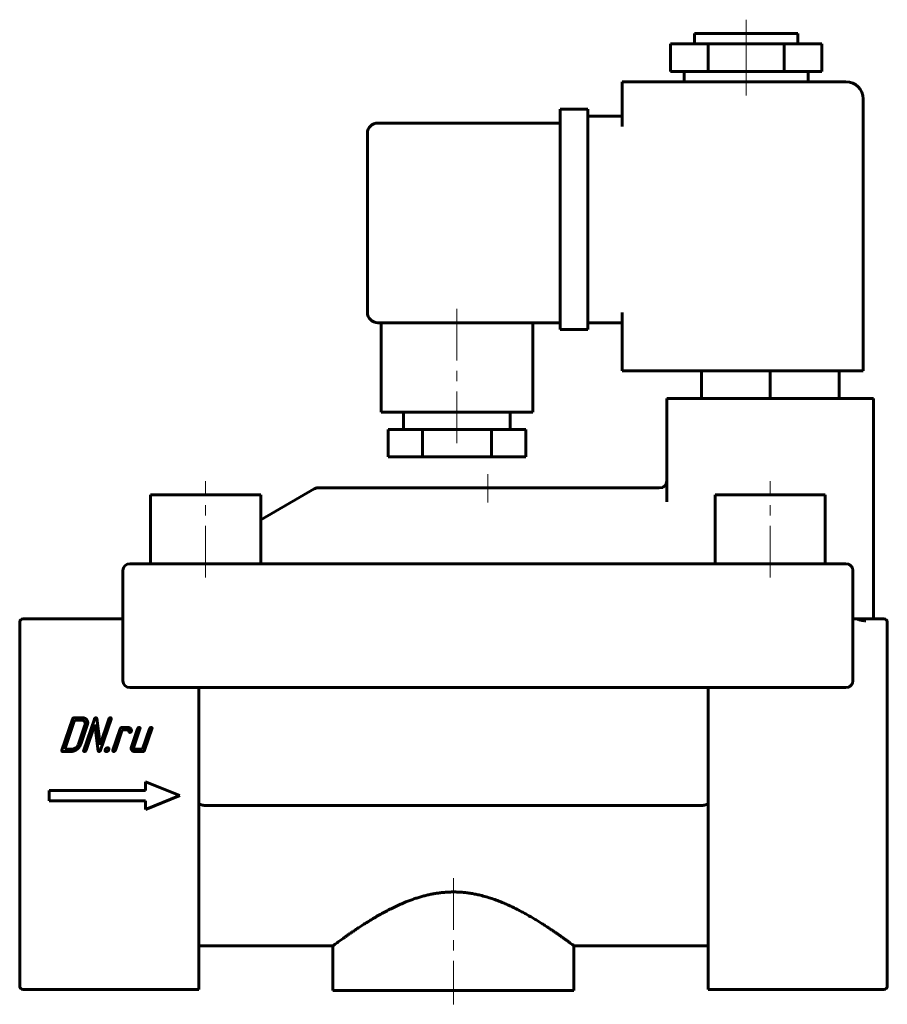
# Model space of a CAD drawing. Header units: millimetres. Extents: x 130 to 256, y 95 to 238.
import ezdxf

# ---------------------------------------------------------------- set-up
doc = ezdxf.new("R2010")
doc.units = ezdxf.units.MM
doc.linetypes.add('K5LT_AXLED', pattern=[12, 7.5, -1.5, 1.5, -1.5])
doc.linetypes.add('K5LT_BASIC', pattern=[0])
doc.layers.add('Системный слой (1)', color=7, linetype='Continuous', true_color=0x6c6c6c)

# ---------------------------------------------------------------- blocks, each defined once
blk = doc.blocks.new('U0')
at = {"layer": 'Системный слой (1)', "color": 150, "linetype": 'K5LT_BASIC', "lineweight": 60, "true_color": 0x0080ff}
for p, q in [((224.29, 171.22), (224.29, 171.19)), ((224.29, 171.19), (224.29, 171.16)), ((224.29, 171.16), (224.29, 171.14))]:
    blk.add_line(p, q, dxfattribs=at)
blk = doc.blocks.new('U1')
at = {"layer": 'Системный слой (1)', "color": 150, "linetype": 'K5LT_BASIC', "lineweight": 60, "true_color": 0x0080ff}
for p, q in [((175.79, 103.73), (156.29, 103.73)), ((230.29, 103.73), (210.79, 103.73))]:
    blk.add_line(p, q, dxfattribs=at)
blk = doc.blocks.new('U2')
at = {"layer": 'Системный слой (1)', "color": 150, "linetype": 'K5LT_BASIC', "lineweight": 60, "true_color": 0x0080ff}
for p, q in [((223.16, 170.23), (223.71, 170.31)), ((223.71, 170.31), (224.13, 170.68)), ((224.13, 170.68), (224.29, 171.22))]:
    blk.add_line(p, q, dxfattribs=at)

msp = doc.modelspace()

# ---------------------------------------------------------------- linework, layer by layer
at = {"layer": 'Системный слой (1)', "color": 30, "linetype": 'K5LT_AXLED', "lineweight": 18, "true_color": 0xff8000}
for p, q in [((235.79, 232.73), (235.79, 238.23)), ((235.79, 227.23), (235.79, 232.73)), ((193.79, 196.23), (193.79, 176.73)), ((198.29, 168.1), (198.29, 172.23)), ((157.29, 157.23), (157.29, 171.23)), ((239.29, 157.23), (239.29, 171.23)), ((193.29, 113.55), (193.29, 95.23))]:
    msp.add_line(p, q, dxfattribs=at)
at = {"layer": 'Системный слой (1)', "color": 150, "linetype": 'K5LT_BASIC', "lineweight": 60, "true_color": 0x0080ff}
for p, q in [((228.29, 236.23), (243.29, 236.23)), ((228.29, 234.73), (228.29, 236.23)), ((243.29, 234.73), (243.29, 236.23)), ((224.79, 234.73), (230.29, 234.73)), ((224.79, 230.73), (224.79, 234.73)), ((230.29, 230.73), (230.29, 234.73)), ((230.29, 234.73), (241.29, 234.73)), ((241.29, 230.73), (241.29, 234.73)), ((241.29, 234.73), (246.79, 234.73)), ((246.79, 230.73), (246.79, 234.73)), ((224.79, 230.73), (230.29, 230.73)), ((226.79, 229.23), (226.79, 230.73)), ((230.29, 230.73), (241.29, 230.73)), ((241.29, 230.73), (246.79, 230.73)), ((244.79, 229.23), (244.79, 230.73)), ((217.79, 226.73), (217.79, 229.23)), ((250.29, 229.23), (217.79, 229.23)), ((217.79, 222.73), (217.79, 226.73)), ((252.79, 187.23), (252.79, 226.73)), ((212.79, 225.23), (208.79, 225.23)), ((208.79, 222.73), (208.79, 225.23)), ((212.79, 225.23), (212.79, 222.73)), ((208.79, 223.23), (182.29, 223.23)), ((217.79, 224.23), (212.79, 224.23)), ((180.79, 195.73), (180.79, 221.73)), ((208.79, 195.73), (208.79, 222.73)), ((212.79, 195.73), (212.79, 222.73)), ((208.79, 193.23), (208.79, 195.73)), ((212.79, 195.73), (212.79, 193.23)), ((217.79, 187.23), (217.79, 195.73)), ((208.79, 194.23), (182.29, 194.23)), ((182.79, 194.23), (182.79, 181.23)), ((204.79, 194.23), (204.79, 181.23)), ((212.79, 193.23), (208.79, 193.23)), ((217.79, 194.23), (212.79, 194.23)), ((217.79, 187.23), (250.29, 187.23)), ((229.29, 187.23), (229.29, 183.23)), ((239.29, 187.23), (239.29, 183.23)), ((249.29, 187.23), (249.29, 183.23)), ((252.79, 187.23), (250.29, 187.23)), ((224.29, 183.23), (224.29, 168.2)), ((224.29, 183.23), (226.79, 183.23)), ((251.79, 183.23), (226.79, 183.23)), ((251.79, 183.23), (254.29, 183.23)), ((254.29, 183.23), (254.29, 151.23)), ((204.79, 181.23), (182.79, 181.23)), ((186.04, 181.23), (186.04, 178.73)), ((201.54, 181.23), (201.54, 178.73)), ((183.79, 178.73), (183.79, 174.73)), ((188.79, 178.73), (183.79, 178.73)), ((188.79, 178.73), (188.79, 174.73)), ((198.79, 178.73), (188.79, 178.73)), ((198.79, 178.73), (198.79, 174.73)), ((203.79, 178.73), (198.79, 178.73)), ((203.79, 178.73), (203.79, 174.73)), ((188.79, 174.73), (183.79, 174.73)), ((198.79, 174.73), (188.79, 174.73)), ((203.79, 174.73), (198.79, 174.73)), ((201.24, 170.23), (173.56, 170.23)), ((223.02, 170.23), (201.24, 170.23)), ((149.29, 169.23), (165.29, 169.23)), ((149.29, 159.23), (149.29, 169.23)), ((173.06, 170.1), (165.29, 165.62)), ((165.29, 159.23), (165.29, 169.23)), ((231.29, 169.23), (247.29, 169.23)), ((231.29, 159.23), (231.29, 169.23)), ((247.29, 159.23), (247.29, 169.23)), ((146.29, 159.23), (148.29, 159.23)), ((148.29, 159.23), (248.29, 159.23)), ((248.29, 159.23), (250.29, 159.23)), ((145.29, 142.23), (145.29, 158.23)), ((251.29, 158.23), (251.29, 142.23)), ((130.29, 150.59), (130.29, 150.73)), ((130.29, 150.59), (130.29, 145.17)), ((145.29, 151.23), (130.79, 151.23)), ((251.29, 151.23), (251.79, 151.23)), ((251.79, 151.23), (253.17, 151.23)), ((253.17, 151.23), (255.79, 151.23)), ((256.29, 150.73), (256.29, 150.59)), ((256.29, 150.59), (256.29, 145.17)), ((130.29, 144.82), (130.29, 145.17)), ((130.29, 144.82), (130.29, 112.82)), ((256.29, 145.17), (256.29, 144.82)), ((256.29, 144.82), (256.29, 112.82)), ((148.29, 141.23), (146.29, 141.23)), ((248.29, 141.23), (148.29, 141.23)), ((156.29, 141.23), (156.29, 112.82)), ((230.29, 141.23), (230.29, 112.82)), ((250.29, 141.23), (248.29, 141.23)), ((137.96, 136.66), (136.42, 132.13)), ((138.25, 136.49), (136.83, 132.3)), ((139.41, 136.84), (138.19, 136.84)), ((139.3, 136.49), (138.25, 136.49)), ((141.13, 136.66), (139.59, 132.13)), ((139.94, 132.13), (141.22, 135.87)), ((141.22, 135.87), (141.68, 132.05)), ((141.96, 132.92), (141.49, 136.74)), ((143.23, 136.66), (141.96, 132.92)), ((142.04, 132.13), (143.58, 136.66)), ((138.81, 133), (139.76, 135.79)), ((139.16, 133), (140.11, 135.79)), ((144.89, 135.26), (143.83, 132.13)), ((144.18, 132.13), (145.18, 135.09)), ((146, 135.44), (145.13, 135.44)), ((145.18, 135.09), (145.88, 135.09)), ((147.41, 135.26), (146.52, 132.65)), ((146.87, 132.65), (147.76, 135.26)), ((149.15, 135.26), (148.14, 132.3)), ((148.43, 132.13), (149.5, 135.26)), ((136.53, 131.95), (137.75, 131.95)), ((136.83, 132.3), (137.87, 132.3)), ((146.98, 131.95), (148.2, 131.95)), ((148.14, 132.3), (147.1, 132.3)), ((153.55, 125.55), (148.55, 127.55)), ((148.55, 127.55), (148.55, 126.3)), ((148.55, 126.3), (134.55, 126.3)), ((134.55, 126.3), (134.55, 124.8)), ((134.55, 124.8), (148.55, 124.8)), ((148.55, 123.55), (153.55, 125.55)), ((148.55, 124.8), (148.55, 123.55)), ((229.05, 124.09), (157.53, 124.09)), ((130.29, 112.39), (130.29, 112.82)), ((130.29, 112.39), (130.29, 97.96)), ((156.29, 112.82), (156.29, 111.96)), ((156.29, 111.96), (156.29, 97.52)), ((230.29, 111.96), (230.29, 112.82)), ((230.29, 111.96), (230.29, 97.52)), ((256.29, 112.82), (256.29, 112.39)), ((256.29, 112.39), (256.29, 97.96)), ((175.79, 103.73), (175.79, 97.23)), ((210.79, 103.73), (210.79, 97.23)), ((130.29, 97.89), (130.29, 97.96)), ((156.29, 97.39), (130.79, 97.39)), ((156.29, 97.52), (156.29, 97.39)), ((230.29, 97.39), (230.29, 97.52)), ((255.79, 97.39), (230.29, 97.39)), ((256.29, 97.96), (256.29, 97.89)), ((210.79, 97.23), (175.79, 97.23))]:
    msp.add_line(p, q, dxfattribs=at)
for centre, radius, start, end in [((250.29, 226.73), 2.5, 0, 90), ((182.29, 221.73), 1.5, 90, 180), ((182.29, 195.73), 1.5, 180, 270), ((173.56, 169.23), 1, 90, 120), ((223.02, 169.23), 1, 82.3033, 90), ((146.29, 158.23), 1, 90, 180), ((250.29, 158.23), 1, 0, 90), ((130.79, 150.73), 0.5, 90, 180), ((255.79, 150.73), 0.5, 0, 90), ((146.29, 142.23), 1, 180, 270), ((250.29, 142.23), 1, 270, 0), ((130.79, 97.89), 0.5, 180, 270), ((255.79, 97.89), 0.5, 270, 0)]:
    msp.add_arc(centre, radius, start, end, dxfattribs=at)
for points, knots in [([(251.79, 151.23), (251.86, 151.23), (251.99, 151.14), (252.2, 151.09), (252.39, 151.03), (252.59, 150.99), (252.79, 150.96), (252.98, 150.95), (253.11, 150.94), (253.17, 150.94)], [0, 0, 0, 0, 0.193964, 0.36211, 0.507229, 0.645554, 0.777087, 0.892041, 1, 1, 1, 1]), ([(157.53, 124.09), (157.5, 124.09), (157.44, 124.1), (157.36, 124.1), (157.28, 124.1), (157.2, 124.11), (157.12, 124.12), (157.03, 124.13), (156.95, 124.15), (156.87, 124.16), (156.8, 124.18), (156.72, 124.2), (156.64, 124.22), (156.57, 124.25), (156.5, 124.27), (156.43, 124.3), (156.36, 124.33), (156.31, 124.35), (156.29, 124.36)], [0, 0, 0, 0, 0.063505, 0.127399, 0.191675, 0.256349, 0.321287, 0.386123, 0.450769, 0.514905, 0.578762, 0.641658, 0.70382, 0.764772, 0.825081, 0.884198, 0.942544, 1, 1, 1, 1]), ([(229.05, 124.09), (229.08, 124.09), (229.14, 124.1), (229.22, 124.1), (229.3, 124.1), (229.38, 124.11), (229.47, 124.12), (229.55, 124.13), (229.63, 124.15), (229.71, 124.16), (229.79, 124.18), (229.86, 124.2), (229.94, 124.22), (230.01, 124.25), (230.08, 124.27), (230.15, 124.3), (230.22, 124.33), (230.27, 124.35), (230.29, 124.36)], [0, 0, 0, 0, 0.063505, 0.127399, 0.191675, 0.256349, 0.321287, 0.386123, 0.450769, 0.514905, 0.578762, 0.641658, 0.70382, 0.764772, 0.825081, 0.884198, 0.942544, 1, 1, 1, 1]), ([(210.79, 103.73), (210.79, 103.73), (210.76, 103.75), (210.63, 103.85), (210.4, 104.02), (210.13, 104.22), (209.84, 104.43), (209.52, 104.66), (209.15, 104.93), (208.75, 105.21), (208.34, 105.5), (207.93, 105.78), (207.47, 106.09), (206.97, 106.42), (206.44, 106.77), (205.88, 107.12), (205.3, 107.48), (204.71, 107.83), (204.11, 108.18), (203.5, 108.52), (202.88, 108.85), (202.25, 109.17), (201.62, 109.48), (200.98, 109.77), (200.34, 110.04), (199.65, 110.32), (198.88, 110.59), (198.04, 110.85), (197.25, 111.06), (196.52, 111.22), (195.87, 111.34), (195.21, 111.44), (194.57, 111.5), (193.93, 111.54), (193.51, 111.55), (193.1, 111.55), (192.71, 111.54), (192.13, 111.51), (191.55, 111.46), (190.98, 111.38), (190.41, 111.29), (189.84, 111.18), (189.27, 111.05), (188.69, 110.89), (188.12, 110.72), (187.54, 110.53), (186.95, 110.32), (186.3, 110.07), (185.58, 109.76), (184.8, 109.4), (184.03, 109.03), (183.27, 108.63), (182.53, 108.22), (181.87, 107.84), (181.29, 107.49), (180.72, 107.13), (180.1, 106.75), (179.46, 106.33), (178.9, 105.95), (178.41, 105.62), (178, 105.33), (177.62, 105.06), (177.27, 104.81), (176.96, 104.59), (176.66, 104.38), (176.37, 104.17), (176.12, 103.98), (175.95, 103.86), (175.86, 103.78), (175.8, 103.74), (175.79, 103.73), (175.79, 103.73)], [0.4999943, 0.4999943, 0.4999943, 0.4999943, 0.5098841, 0.5218978, 0.5334357, 0.5430414, 0.550793, 0.5589634, 0.5674146, 0.5761484, 0.5831137, 0.590316, 0.5978772, 0.6055604, 0.6133737, 0.6211946, 0.6289129, 0.6365229, 0.643888, 0.6511182, 0.6581944, 0.6652493, 0.6721386, 0.6788828, 0.6853549, 0.6916998, 0.699783, 0.7077834, 0.7156976, 0.7216194, 0.7274986, 0.7332675, 0.7389678, 0.7444709, 0.7498445, 0.7499974, 0.755028, 0.7601473, 0.7651815, 0.7701916, 0.7752203, 0.780291, 0.7855, 0.7908057, 0.7962658, 0.8017847, 0.8074828, 0.8133022, 0.8213549, 0.8295731, 0.8379548, 0.846602, 0.855348, 0.8641876, 0.8709376, 0.8777165, 0.8870194, 0.8965193, 0.9062137, 0.9136659, 0.9211749, 0.9287098, 0.9362137, 0.9435133, 0.9506392, 0.9596141, 0.9699272, 0.9795571, 0.9864791, 0.9926173, 1, 1, 1, 1])]:
    msp.add_open_spline(points, degree=3, knots=knots, dxfattribs=at)
for points in [[(138.19, 136.84), (138.02, 136.84), (137.96, 136.66)], [(139.72, 136.28), (139.58, 136.49), (139.3, 136.49)], [(140.05, 136.53), (139.85, 136.84), (139.41, 136.84)], [(139.76, 135.79), (139.86, 136.08), (139.72, 136.28)], [(140.11, 135.79), (140.26, 136.23), (140.05, 136.53)], [(141.36, 136.84), (141.19, 136.84), (141.13, 136.66)], [(141.49, 136.74), (141.48, 136.84), (141.36, 136.84)], [(143.46, 136.84), (143.29, 136.84), (143.23, 136.66)], [(143.58, 136.66), (143.64, 136.84), (143.46, 136.84)], [(145.13, 135.44), (144.95, 135.44), (144.89, 135.26)], [(145.88, 135.09), (146.09, 135.09), (146.13, 134.91)], [(146.37, 135.3), (146.23, 135.44), (146, 135.44)], [(146.13, 134.91), (146.18, 134.73), (146.27, 134.73)], [(146.27, 134.73), (146.45, 134.73), (146.51, 134.89)], [(146.52, 134.96), (146.52, 135.17), (146.37, 135.3)], [(146.51, 134.89), (146.52, 134.93), (146.52, 134.96)], [(147.64, 135.44), (147.47, 135.44), (147.41, 135.26)], [(147.76, 135.26), (147.82, 135.44), (147.64, 135.44)], [(149.38, 135.44), (149.21, 135.44), (149.15, 135.26)], [(149.5, 135.26), (149.56, 135.44), (149.38, 135.44)], [(138.44, 132.51), (138.71, 132.71), (138.81, 133)], [(138.6, 132.26), (139.01, 132.56), (139.16, 133)], [(136.42, 132.13), (136.36, 131.95), (136.53, 131.95)], [(137.75, 131.95), (138.19, 131.95), (138.6, 132.26)], [(137.87, 132.3), (138.16, 132.3), (138.44, 132.51)], [(139.59, 132.13), (139.53, 131.95), (139.71, 131.95)], [(139.71, 131.95), (139.88, 131.95), (139.94, 132.13)], [(141.68, 132.05), (141.7, 131.95), (141.8, 131.95)], [(141.8, 131.95), (141.98, 131.95), (142.04, 132.13)], [(142.71, 132.21), (142.62, 131.95), (142.88, 131.95)], [(143.06, 132.48), (142.8, 132.48), (142.71, 132.21)], [(142.88, 131.95), (143.14, 131.95), (143.23, 132.21)], [(143.23, 132.21), (143.32, 132.48), (143.06, 132.48)], [(143.83, 132.13), (143.77, 131.95), (143.94, 131.95)], [(143.94, 131.95), (144.12, 131.95), (144.18, 132.13)], [(146.52, 132.65), (146.42, 132.36), (146.55, 132.16)], [(146.55, 132.16), (146.69, 131.95), (146.98, 131.95)], [(146.89, 132.4), (146.82, 132.51), (146.87, 132.65)], [(147.1, 132.3), (146.95, 132.3), (146.89, 132.4)], [(148.2, 131.95), (148.37, 131.95), (148.43, 132.13)]]:
    msp.add_open_spline(points, degree=2, dxfattribs=at)

# ---------------------------------------------------------------- block references
at = {"layer": 'Системный слой (1)'}
for name in ['U2', 'U0', 'U1']:
    msp.add_blockref(name, (0, 0), dxfattribs=at)

doc.saveas('drawing.dxf')
